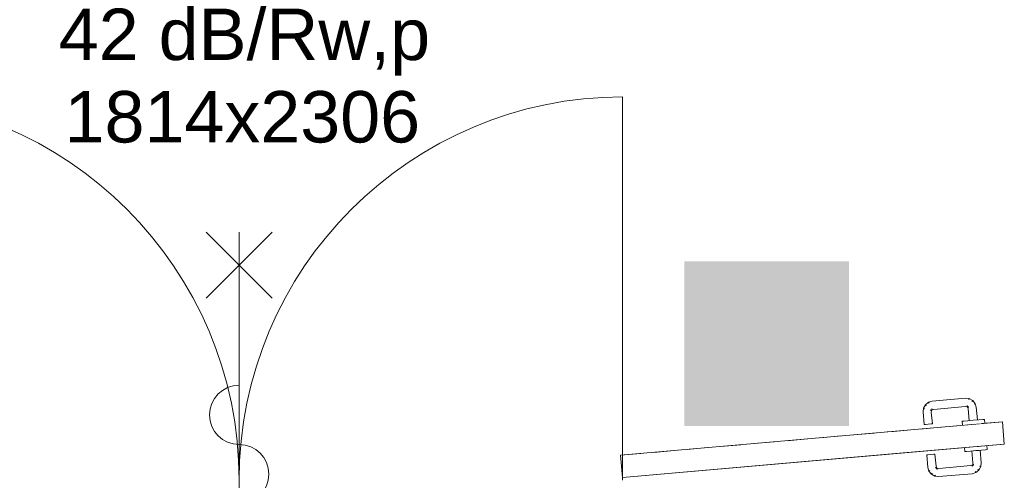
# Model space of a CAD drawing. Extents: x 0 to 92550, y 0 to 59400.
# Tile 20 of 87: x 30994 to 33388, y 28162 to 29282. Entities that reach past the tile are written whole.
import ezdxf
from ezdxf.xclip import XClip

# ---------------------------------------------------------------- set-up
doc = ezdxf.new("R2010")
doc.units = 0
doc.header["$MEASUREMENT"] = 0
doc.header["$XCLIPFRAME"] = 0
doc.linetypes.add('Wipeout_Contour', pattern=[100000, 0, -100000])
for name, color, linetype in [('ZZ 22 Binnenwand metal stud', 7, 'Continuous'), ('ZZ Aankleding 2D tek', 7, 'Continuous'), ('ZZ Info_tekst Bouwbesluit', 7, 'Continuous')]:
    doc.layers.add(name, color=color, linetype=linetype)
doc.styles.add('GENERATED_STYLE_1', font='arial.ttf')

# ---------------------------------------------------------------- blocks, each defined once
blk = doc.blocks.new('Drawing_1_1', base_point=(5738.9, 6500))
at = {"layer": 'ZZ Info_tekst Bouwbesluit', "linetype": 'Continuous', "lineweight": 0, "true_color": 0xffffff}
blk.add_hatch(color=7, dxfattribs=at).paths.add_polyline_path([(33009.9, 28694), (32609.9, 28694), (32609.9, 28294), (33009.9, 28294)])
at = {"layer": 'ZZ Info_tekst Bouwbesluit', "linetype": 'Continuous', "lineweight": 5}
h = blk.add_hatch(color=1, dxfattribs=at)
h.paths.add_polyline_path([(33009.9, 28294), (33009.9, 28694), (32609.9, 28694), (32609.9, 28294)])
h.paths.add_polyline_path([(32707.8, 28566.3, -0.948562), (32909.1, 28566.3), (32896.1, 28566.3, 0.941153), (32720.8, 28566.3)], flags=0)
h.paths.add_polyline_path([(32707.7, 28406.7), (32707.7, 28543.2), (32779.2, 28543.2), (32779.2, 28409.9, 0.414214), (32808.5, 28380.6, 0.414214), (32837.7, 28409.9), (32837.7, 28543.2), (32909.3, 28543.2), (32909.3, 28406.7, -0.414214), (32811.7, 28309.1), (32805.2, 28309.1, -0.414214)], flags=0)
h.paths.add_polyline_path([(32737.1, 28566.3, -0.928227), (32879.8, 28566.3), (32866.7, 28566.3, 0.912914), (32750.2, 28566.3)], flags=0)
h.paths.add_polyline_path([(32779.7, 28566.3), (32766.5, 28566.3, -0.881192), (32850.4, 28566.3), (32837.2, 28566.3, 0.83213)], flags=0)
at = {"layer": 'ZZ 22 Binnenwand metal stud', "color": 7, "linetype": 'Continuous', "lineweight": 9, "ltscale": 0.01}
for p, q in [((32459.9, 28162), (32459.9, 29094)), ((31607.9, 28605), (31447.9, 28765)), ((31447.9, 28605), (31607.9, 28765)), ((31527.9, 27445), (31527.9, 28765))]:
    blk.add_line(p, q, dxfattribs=at)
for centre, radius, start, end in [((30595.9, 28162), 932, 0, 90), ((32459.9, 28162), 932, 90, 180), ((31527.9, 28321), 72, 90, 270), ((31527.9, 28177), 72, 270, 90)]:
    blk.add_arc(centre, radius, start, end, dxfattribs=at)
at = {"layer": 'ZZ Aankleding 2D tek', "color": 7, "linetype": 'Continuous', "lineweight": 9, "ltscale": 0.01}
for p, q in [((33383, 28304), (33387.7, 28250.2)), ((32940.6, 28265.4), (32990.4, 28269.8)), ((33021.6, 28272.5), (33071.4, 28276.8)), ((33102.6, 28279.6), (33118.2, 28280.9)), ((33118.2, 28280.9), (33152.4, 28283.9)), ((32616.6, 28237), (32666.4, 28241.4)), ((32697.6, 28244.1), (32747.4, 28248.5)), ((32778.6, 28251.2), (32828.4, 28255.6)), ((32859.6, 28258.3), (32909.4, 28262.7)), ((32454.5, 28222.9), (32504.4, 28227.2)), ((32459.3, 28169), (32454.6, 28222.8)), ((32459.3, 28168.9), (33123, 28226.9)), ((32535.5, 28230), (32585.4, 28234.3))]:
    blk.add_line(p, q, dxfattribs=at)
at = {"layer": 'ZZ 22 Binnenwand metal stud', "color": 7, "linetype": 'Continuous', "lineweight": 5, "char_height": 125, "attachment_point": 7, "style": 'GENERATED_STYLE_1'}
for s, insert in [('\\A1;{\\pql;\\fArial|b0|i0|c0|p0;\\W1.000000;42 dB/Rw,p}', (31089.5, 29145.9)), ('\\A1;{\\pql;\\fArial|b0|i0|c0|p0;\\W1.000000;1814x2306}', (31103.6, 28981.4))]:
    blk.add_mtext(s, dxfattribs=dict(at, insert=insert))
at = {"color": 254, "linetype": 'Wipeout_Contour', "lineweight": 0, "ltscale": 174768.516138}
blk.add_wipeout([(33285.5, 28305.4), (33286.4, 28295.6), (33290, 28296), (33289.1, 28305.7)], dxfattribs=at).dxf.layer = 'ZZ Aankleding 2D tek'
at = {"color": 254, "linetype": 'Wipeout_Contour', "lineweight": 0, "ltscale": 174872.715341}
blk.add_wipeout([(33325.9, 28308.9), (33312.4, 28307.8), (33313.3, 28298), (33326.7, 28299.2)], dxfattribs=at).dxf.layer = 'ZZ Aankleding 2D tek'
at = {"color": 254, "linetype": 'Wipeout_Contour', "lineweight": 0, "ltscale": 174620.4519}
blk.add_wipeout([(33291.1, 28241.6), (33291.9, 28231.9), (33295.5, 28232.2), (33294.7, 28242)], dxfattribs=at).dxf.layer = 'ZZ Aankleding 2D tek'
at = {"color": 254, "linetype": 'Wipeout_Contour', "lineweight": 0, "ltscale": 174724.739401}
blk.add_wipeout([(33332.3, 28235.4), (33331.4, 28245.2), (33318, 28244), (33318.8, 28234.2)], dxfattribs=at).dxf.layer = 'ZZ Aankleding 2D tek'
at = {"color": 254, "linetype": 'Wipeout_Contour', "lineweight": 0, "ltscale": 174790.533551}
blk.add_wipeout([(33289.1, 28305.7), (33290, 28296), (33299.8, 28296.8), (33299, 28306.6)], dxfattribs=at).dxf.layer = 'ZZ Aankleding 2D tek'
at = {"color": 254, "linetype": 'Wipeout_Contour', "lineweight": 0, "ltscale": 174910.862223}
blk.add_wipeout([(33325.9, 28308.9), (33326.7, 28299.2), (33336.6, 28300), (33335.7, 28309.8)], dxfattribs=at).dxf.layer = 'ZZ Aankleding 2D tek'
at = {"color": 254, "linetype": 'Wipeout_Contour', "lineweight": 0, "ltscale": 174642.487977}
blk.add_wipeout([(33294.7, 28242), (33295.5, 28232.2), (33305.4, 28233.1), (33304.5, 28242.8)], dxfattribs=at).dxf.layer = 'ZZ Aankleding 2D tek'
at = {"color": 254, "linetype": 'Wipeout_Contour', "lineweight": 0, "ltscale": 174762.918584}
blk.add_wipeout([(33341.3, 28246), (33331.4, 28245.2), (33332.3, 28235.4), (33342.1, 28236.3)], dxfattribs=at).dxf.layer = 'ZZ Aankleding 2D tek'
at = {"layer": 'ZZ Aankleding 2D tek', "color": 7, "linetype": 'Continuous', "lineweight": 9, "ltscale": 0.01}
for p, q in [((33285.5, 28305.5), (33285.5, 28305.4)), ((33285.5, 28305.4), (33286.4, 28295.6)), ((33286.4, 28295.6), (33286.4, 28295.5)), ((33291.1, 28241.6), (33291.1, 28241.7)), ((33291.9, 28231.9), (33291.1, 28241.6)), ((33292, 28231.8), (33291.9, 28231.9))]:
    blk.add_line(p, q, dxfattribs=at)
at = {"color": 254, "linetype": 'Wipeout_Contour', "lineweight": 0, "ltscale": 174828.671988}
blk.add_wipeout([(33312.4, 28307.8), (33299, 28306.6), (33299.8, 28296.8), (33313.3, 28298)], dxfattribs=at).dxf.layer = 'ZZ Aankleding 2D tek'
at = {"color": 254, "linetype": 'Wipeout_Contour', "lineweight": 0, "ltscale": 174932.888158}
blk.add_wipeout([(33339.3, 28310.1), (33335.7, 28309.8), (33336.6, 28300), (33340.2, 28300.3)], dxfattribs=at).dxf.layer = 'ZZ Aankleding 2D tek'
at = {"color": 254, "linetype": 'Wipeout_Contour', "lineweight": 0, "ltscale": 174680.658739}
blk.add_wipeout([(33318.8, 28234.2), (33318, 28244), (33304.5, 28242.8), (33305.4, 28233.1)], dxfattribs=at).dxf.layer = 'ZZ Aankleding 2D tek'
at = {"color": 254, "linetype": 'Wipeout_Contour', "lineweight": 0, "ltscale": 174784.963164}
blk.add_wipeout([(33341.3, 28246), (33342.1, 28236.3), (33345.7, 28236.6), (33344.9, 28246.4)], dxfattribs=at).dxf.layer = 'ZZ Aankleding 2D tek'
at = {"layer": 'ZZ Aankleding 2D tek', "color": 7, "linetype": 'Continuous', "lineweight": 9, "ltscale": 0.01}
for p, q in [((33335.7, 28309.9), (33339.3, 28310.2)), ((33339.3, 28310.2), (33339.3, 28310.1)), ((33339.3, 28310.1), (33340.2, 28300.3)), ((33340.2, 28300.3), (33340.2, 28300.2)), ((33344.9, 28246.4), (33344.9, 28246.5)), ((33345.7, 28236.6), (33344.9, 28246.4)), ((33292, 28231.8), (33295.6, 28232.1)), ((33345.7, 28236.5), (33345.7, 28236.6))]:
    blk.add_line(p, q, dxfattribs=at)
at = {"color": 254, "linetype": 'Wipeout_Contour', "lineweight": 0, "ltscale": 174868.182796}
blk.add_wipeout([(33299.9, 28335.9), (33302.4, 28307), (33305.4, 28307.2), (33302.8, 28336.4)], dxfattribs=at).dxf.layer = 'ZZ Aankleding 2D tek'
at = {"color": 254, "linetype": 'Wipeout_Contour', "lineweight": 0, "ltscale": 174629.599033}
blk.add_wipeout([(33308.9, 28233.3), (33311.4, 28204.4), (33314.4, 28204.3), (33311.8, 28233.5)], dxfattribs=at).dxf.layer = 'ZZ Aankleding 2D tek'
at = {"layer": 'ZZ Aankleding 2D tek', "color": 7, "linetype": 'Continuous', "lineweight": 9, "ltscale": 0.01}
blk.add_line((33285.5, 28305.5), (33289.1, 28305.8), dxfattribs=at)
at = {"color": 254, "linetype": 'Wipeout_Contour', "lineweight": 0, "ltscale": 174885.053338}
blk.add_wipeout([(33309.8, 28337.7), (33302.8, 28336.4), (33305.4, 28307.2), (33312.4, 28307.9)], dxfattribs=at).dxf.layer = 'ZZ Aankleding 2D tek'
at = {"color": 254, "linetype": 'Wipeout_Contour', "lineweight": 0, "ltscale": 174645.354737}
blk.add_wipeout([(33318.8, 28234.1), (33311.8, 28233.5), (33314.4, 28204.3), (33321.5, 28204.3)], dxfattribs=at).dxf.layer = 'ZZ Aankleding 2D tek'
at = {"layer": 'ZZ Aankleding 2D tek', "color": 7, "linetype": 'Continuous', "lineweight": 9, "ltscale": 0.01}
blk.add_line((33295.6, 28232.1), (33305.4, 28233), dxfattribs=at)
at = {"color": 254, "linetype": 'Wipeout_Contour', "lineweight": 0, "ltscale": 174908.923326}
blk.add_wipeout([(33309.8, 28337.7), (33312.4, 28307.9), (33319.4, 28308.5), (33316.8, 28339.1)], dxfattribs=at).dxf.layer = 'ZZ Aankleding 2D tek'
at = {"color": 254, "linetype": 'Wipeout_Contour', "lineweight": 0, "ltscale": 174667.645963}
blk.add_wipeout([(33325.9, 28234.8), (33318.8, 28234.1), (33321.5, 28204.3), (33328.6, 28204.2)], dxfattribs=at).dxf.layer = 'ZZ Aankleding 2D tek'
at = {"layer": 'ZZ Aankleding 2D tek', "color": 7, "linetype": 'Continuous', "lineweight": 9, "ltscale": 0.01}
blk.add_line((33289.1, 28305.8), (33298.9, 28306.7), dxfattribs=at)
at = {"color": 254, "linetype": 'Wipeout_Contour', "lineweight": 0, "ltscale": 174904.582039}
blk.add_wipeout([(33299.1, 28338.7), (33299.9, 28335.9), (33302.8, 28336.4), (33301.8, 28340)], dxfattribs=at).dxf.layer = 'ZZ Aankleding 2D tek'
at = {"color": 254, "linetype": 'Wipeout_Contour', "lineweight": 0, "ltscale": 174925.809587}
blk.add_wipeout([(33316.8, 28339.1), (33319.4, 28308.5), (33322.4, 28308.7), (33319.7, 28339.6)], dxfattribs=at).dxf.layer = 'ZZ Aankleding 2D tek'
at = {"color": 254, "linetype": 'Wipeout_Contour', "lineweight": 0, "ltscale": 174683.414429}
blk.add_wipeout([(33325.9, 28234.8), (33328.6, 28204.2), (33331.5, 28204.1), (33328.8, 28235)], dxfattribs=at).dxf.layer = 'ZZ Aankleding 2D tek'
at = {"layer": 'ZZ Aankleding 2D tek', "color": 7, "linetype": 'Continuous', "lineweight": 9, "ltscale": 0.01}
for p, q in [((33264.6, 28293.7), (33314.5, 28298.1)), ((33298.9, 28306.7), (33312.4, 28307.9)), ((33312.4, 28307.9), (33325.8, 28309)), ((33325.8, 28309), (33335.7, 28309.9)), ((33333.1, 28299.7), (33383, 28304.1)), ((33305.4, 28233), (33318.8, 28234.1)), ((33318.8, 28234.1), (33332.3, 28235.3)), ((33332.3, 28235.3), (33342.1, 28236.2)), ((33342.1, 28236.2), (33345.7, 28236.5))]:
    blk.add_line(p, q, dxfattribs=at)
at = {"color": 254, "linetype": 'Wipeout_Contour', "lineweight": 0, "ltscale": 174923.190758}
blk.add_wipeout([(33301.8, 28340), (33302.8, 28336.4), (33309.8, 28337.7), (33308.1, 28343.4)], dxfattribs=at).dxf.layer = 'ZZ Aankleding 2D tek'
at = {"color": 254, "linetype": 'Wipeout_Contour', "lineweight": 0, "ltscale": 174591.289755}
blk.add_wipeout([(33311.4, 28204.4), (33311.1, 28201.5), (33313.9, 28200.6), (33314.4, 28204.3)], dxfattribs=at).dxf.layer = 'ZZ Aankleding 2D tek'
at = {"color": 254, "linetype": 'Wipeout_Contour', "lineweight": 0, "ltscale": 174949.620927}
blk.add_wipeout([(33314.5, 28346.7), (33308.1, 28343.4), (33309.8, 28337.7), (33316.8, 28339.1)], dxfattribs=at).dxf.layer = 'ZZ Aankleding 2D tek'
at = {"color": 254, "linetype": 'Wipeout_Contour', "lineweight": 0, "ltscale": 174604.410298}
blk.add_wipeout([(33314.4, 28204.3), (33313.9, 28200.6), (33320.8, 28198.4), (33321.5, 28204.3)], dxfattribs=at).dxf.layer = 'ZZ Aankleding 2D tek'
at = {"color": 254, "linetype": 'Wipeout_Contour', "lineweight": 0, "ltscale": 174907.503907}
blk.add_wipeout([(33299.8, 28342.4), (33297.9, 28340.1), (33299.1, 28338.7), (33301.8, 28340)], dxfattribs=at).dxf.layer = 'ZZ Aankleding 2D tek'
at = {"color": 254, "linetype": 'Wipeout_Contour', "lineweight": 0, "ltscale": 174968.353228}
blk.add_wipeout([(33314.5, 28346.7), (33316.8, 28339.1), (33319.7, 28339.6), (33317.2, 28348.1)], dxfattribs=at).dxf.layer = 'ZZ Aankleding 2D tek'
at = {"color": 254, "linetype": 'Wipeout_Contour', "lineweight": 0, "ltscale": 174622.791847}
blk.add_wipeout([(33320.8, 28198.4), (33327.7, 28196.3), (33328.6, 28204.2), (33321.5, 28204.3)], dxfattribs=at).dxf.layer = 'ZZ Aankleding 2D tek'
at = {"color": 254, "linetype": 'Wipeout_Contour', "lineweight": 0, "ltscale": 174927.488932}
blk.add_wipeout([(33304.5, 28347.9), (33299.8, 28342.4), (33301.8, 28340), (33308.1, 28343.4)], dxfattribs=at).dxf.layer = 'ZZ Aankleding 2D tek'
at = {"color": 254, "linetype": 'Wipeout_Contour', "lineweight": 0, "ltscale": 174582.022173}
blk.add_wipeout([(33310.2, 28199.9), (33312.5, 28197.9), (33313.9, 28200.6), (33311.1, 28201.5)], dxfattribs=at).dxf.layer = 'ZZ Aankleding 2D tek'
at = {"color": 254, "linetype": 'Wipeout_Contour', "lineweight": 0, "ltscale": 174635.724719}
blk.add_wipeout([(33328.6, 28204.2), (33327.7, 28196.3), (33330.5, 28195.4), (33331.5, 28204.1)], dxfattribs=at).dxf.layer = 'ZZ Aankleding 2D tek'
at = {"color": 254, "linetype": 'Wipeout_Contour', "lineweight": 0, "ltscale": 174955.77274}
blk.add_wipeout([(33309.1, 28353.4), (33304.5, 28347.9), (33308.1, 28343.4), (33314.5, 28346.7)], dxfattribs=at).dxf.layer = 'ZZ Aankleding 2D tek'
at = {"color": 254, "linetype": 'Wipeout_Contour', "lineweight": 0, "ltscale": 174589.233951}
blk.add_wipeout([(33313.9, 28200.6), (33312.5, 28197.9), (33318, 28193.3), (33320.8, 28198.4)], dxfattribs=at).dxf.layer = 'ZZ Aankleding 2D tek'
at = {"color": 254, "linetype": 'Wipeout_Contour', "lineweight": 0, "ltscale": 174975.776185}
blk.add_wipeout([(33311, 28355.7), (33309.1, 28353.4), (33314.5, 28346.7), (33317.2, 28348.1)], dxfattribs=at).dxf.layer = 'ZZ Aankleding 2D tek'
at = {"color": 254, "linetype": 'Wipeout_Contour', "lineweight": 0, "ltscale": 174599.302838}
blk.add_wipeout([(33320.8, 28198.4), (33318, 28193.3), (33323.5, 28188.7), (33327.7, 28196.3)], dxfattribs=at).dxf.layer = 'ZZ Aankleding 2D tek'
at = {"color": 254, "linetype": 'Wipeout_Contour', "lineweight": 0, "ltscale": 174906.029832}
blk.add_wipeout([(33297.2, 28343.9), (33296.3, 28341), (33297.9, 28340.1), (33299.8, 28342.4)], dxfattribs=at).dxf.layer = 'ZZ Aankleding 2D tek'
at = {"color": 254, "linetype": 'Wipeout_Contour', "lineweight": 0, "ltscale": 174606.336512}
blk.add_wipeout([(33327.7, 28196.3), (33323.5, 28188.7), (33325.8, 28186.8), (33330.5, 28195.4)], dxfattribs=at).dxf.layer = 'ZZ Aankleding 2D tek'
at = {"color": 254, "linetype": 'Wipeout_Contour', "lineweight": 0, "ltscale": 174924.751469}
blk.add_wipeout([(33299.4, 28350.7), (33297.2, 28343.9), (33299.8, 28342.4), (33304.5, 28347.9)], dxfattribs=at).dxf.layer = 'ZZ Aankleding 2D tek'
at = {"color": 254, "linetype": 'Wipeout_Contour', "lineweight": 0, "ltscale": 174572.530965}
blk.add_wipeout([(33310.2, 28199.9), (33308.7, 28198.7), (33310.1, 28196), (33312.5, 28197.9)], dxfattribs=at).dxf.layer = 'ZZ Aankleding 2D tek'
at = {"color": 254, "linetype": 'Wipeout_Contour', "lineweight": 0, "ltscale": 174951.134835}
blk.add_wipeout([(33301.5, 28357.6), (33299.4, 28350.7), (33304.5, 28347.9), (33309.1, 28353.4)], dxfattribs=at).dxf.layer = 'ZZ Aankleding 2D tek'
at = {"color": 254, "linetype": 'Wipeout_Contour', "lineweight": 0, "ltscale": 174572.050388}
blk.add_wipeout([(33312.5, 28197.9), (33310.1, 28196), (33313.4, 28189.6), (33318, 28193.3)], dxfattribs=at).dxf.layer = 'ZZ Aankleding 2D tek'
at = {"layer": 'ZZ Aankleding 2D tek', "color": 7, "linetype": 'Continuous', "lineweight": 9, "ltscale": 0.01}
blk.add_line((33322.4, 28308.7), (33319.7, 28339.6), dxfattribs=at)
at = {"color": 254, "linetype": 'Wipeout_Contour', "lineweight": 0, "ltscale": 174969.754821}
blk.add_wipeout([(33302.4, 28360.5), (33301.5, 28357.6), (33309.1, 28353.4), (33311, 28355.7)], dxfattribs=at).dxf.layer = 'ZZ Aankleding 2D tek'
at = {"color": 254, "linetype": 'Wipeout_Contour', "lineweight": 0, "ltscale": 174571.245949}
blk.add_wipeout([(33318, 28193.3), (33313.4, 28189.6), (33316.8, 28183.2), (33323.5, 28188.7)], dxfattribs=at).dxf.layer = 'ZZ Aankleding 2D tek'
at = {"layer": 'ZZ Aankleding 2D tek', "color": 7, "linetype": 'Continuous', "lineweight": 9, "ltscale": 0.01}
for p, q in [((33314.5, 28346.7), (33317.2, 28348.1)), ((33319.7, 28339.6), (33317.2, 28348.1)), ((33328.8, 28235), (33331.5, 28204.1))]:
    blk.add_line(p, q, dxfattribs=at)
at = {"color": 254, "linetype": 'Wipeout_Contour', "lineweight": 0, "ltscale": 174899.766521}
blk.add_wipeout([(33293.5, 28344.3), (33293.4, 28341.3), (33296.3, 28341), (33297.2, 28343.9)], dxfattribs=at).dxf.layer = 'ZZ Aankleding 2D tek'
at = {"color": 254, "linetype": 'Wipeout_Contour', "lineweight": 0, "ltscale": 174570.585017}
blk.add_wipeout([(33323.5, 28188.7), (33316.8, 28183.2), (33318.2, 28180.6), (33325.8, 28186.8)], dxfattribs=at).dxf.layer = 'ZZ Aankleding 2D tek'
at = {"layer": 'ZZ Aankleding 2D tek', "color": 7, "linetype": 'Continuous', "lineweight": 9, "ltscale": 0.01}
blk.add_line((33331.5, 28204.1), (33330.5, 28195.4), dxfattribs=at)
at = {"color": 254, "linetype": 'Wipeout_Contour', "lineweight": 0, "ltscale": 174915.095212}
blk.add_wipeout([(33293.5, 28351.4), (33293.5, 28344.3), (33297.2, 28343.9), (33299.4, 28350.7)], dxfattribs=at).dxf.layer = 'ZZ Aankleding 2D tek'
at = {"color": 254, "linetype": 'Wipeout_Contour', "lineweight": 0, "ltscale": 174561.45152}
blk.add_wipeout([(33308.7, 28198.7), (33306, 28197.9), (33306.5, 28195), (33310.1, 28196)], dxfattribs=at).dxf.layer = 'ZZ Aankleding 2D tek'
at = {"color": 254, "linetype": 'Wipeout_Contour', "lineweight": 0, "ltscale": 174936.57205}
blk.add_wipeout([(33293.6, 28358.5), (33293.5, 28351.4), (33299.4, 28350.7), (33301.5, 28357.6)], dxfattribs=at).dxf.layer = 'ZZ Aankleding 2D tek'
at = {"color": 254, "linetype": 'Wipeout_Contour', "lineweight": 0, "ltscale": 174554.308731}
blk.add_wipeout([(33310.1, 28196), (33306.5, 28195), (33307.8, 28188), (33313.4, 28189.6)], dxfattribs=at).dxf.layer = 'ZZ Aankleding 2D tek'
at = {"color": 254, "linetype": 'Wipeout_Contour', "lineweight": 0, "ltscale": 174951.68763}
blk.add_wipeout([(33293.6, 28361.4), (33293.6, 28358.5), (33301.5, 28357.6), (33302.4, 28360.5)], dxfattribs=at).dxf.layer = 'ZZ Aankleding 2D tek'
at = {"color": 254, "linetype": 'Wipeout_Contour', "lineweight": 0, "ltscale": 174767.432111}
blk.add_wipeout([(33293.5, 28344.3), (33215.1, 28337.4), (33215.7, 28334.5), (33293.4, 28341.3)], dxfattribs=at).dxf.layer = 'ZZ Aankleding 2D tek'
at = {"color": 254, "linetype": 'Wipeout_Contour', "lineweight": 0, "ltscale": 174544.053444}
blk.add_wipeout([(33313.4, 28189.6), (33307.8, 28188), (33309.1, 28181), (33316.8, 28183.2)], dxfattribs=at).dxf.layer = 'ZZ Aankleding 2D tek'
at = {"layer": 'ZZ Aankleding 2D tek', "color": 7, "linetype": 'Continuous', "lineweight": 9, "ltscale": 0.01}
for p, q in [((33309.1, 28353.4), (33311, 28355.7)), ((33317.2, 28348.1), (33311, 28355.7)), ((33327.7, 28196.3), (33330.5, 28195.4))]:
    blk.add_line(p, q, dxfattribs=at)
at = {"color": 254, "linetype": 'Wipeout_Contour', "lineweight": 0, "ltscale": 174779.020768}
blk.add_wipeout([(33293.5, 28351.4), (33213.8, 28344.4), (33215.1, 28337.4), (33293.5, 28344.3)], dxfattribs=at).dxf.layer = 'ZZ Aankleding 2D tek'
at = {"color": 254, "linetype": 'Wipeout_Contour', "lineweight": 0, "ltscale": 174536.726912}
blk.add_wipeout([(33316.8, 28183.2), (33309.1, 28181), (33309.7, 28178.1), (33318.2, 28180.6)], dxfattribs=at).dxf.layer = 'ZZ Aankleding 2D tek'
at = {"layer": 'ZZ Aankleding 2D tek', "color": 7, "linetype": 'Continuous', "lineweight": 9, "ltscale": 0.01}
for p in [(33330.5, 28195.4), (33323.5, 28188.7)]:
    blk.add_line(p, (33325.8, 28186.8), dxfattribs=at)
at = {"color": 254, "linetype": 'Wipeout_Contour', "lineweight": 0, "ltscale": 174795.425219}
blk.add_wipeout([(33293.6, 28358.5), (33212.5, 28351.4), (33213.8, 28344.4), (33293.5, 28351.4)], dxfattribs=at).dxf.layer = 'ZZ Aankleding 2D tek'
at = {"color": 254, "linetype": 'Wipeout_Contour', "lineweight": 0, "ltscale": 174427.33886}
blk.add_wipeout([(33228.2, 28191.1), (33228.2, 28188.1), (33306.5, 28195), (33306, 28197.9)], dxfattribs=at).dxf.layer = 'ZZ Aankleding 2D tek'
at = {"layer": 'ZZ Aankleding 2D tek', "color": 7, "linetype": 'Continuous', "lineweight": 9, "ltscale": 0.01}
for p, q in [((33299.9, 28335.9), (33299.1, 28338.7)), ((33302.4, 28307), (33299.9, 28335.9))]:
    blk.add_line(p, q, dxfattribs=at)
at = {"color": 254, "linetype": 'Wipeout_Contour', "lineweight": 0, "ltscale": 174807.035661}
blk.add_wipeout([(33212, 28354.3), (33212.5, 28351.4), (33293.6, 28358.5), (33293.6, 28361.4)], dxfattribs=at).dxf.layer = 'ZZ Aankleding 2D tek'
at = {"color": 254, "linetype": 'Wipeout_Contour', "lineweight": 0, "ltscale": 174633.579453}
blk.add_wipeout([(33215.1, 28337.4), (33211.5, 28336.4), (33212.9, 28333.7), (33215.7, 28334.5)], dxfattribs=at).dxf.layer = 'ZZ Aankleding 2D tek'
at = {"color": 254, "linetype": 'Wipeout_Contour', "lineweight": 0, "ltscale": 174415.797905}
blk.add_wipeout([(33228.2, 28188.1), (33228.1, 28181), (33307.8, 28188), (33306.5, 28195)], dxfattribs=at).dxf.layer = 'ZZ Aankleding 2D tek'
at = {"layer": 'ZZ Aankleding 2D tek', "color": 7, "linetype": 'Continuous', "lineweight": 9, "ltscale": 0.01}
for p, q in [((33302.4, 28360.5), (33293.6, 28361.4)), ((33301.5, 28357.6), (33302.4, 28360.5)), ((33311, 28355.7), (33302.4, 28360.5)), ((33296.3, 28341), (33293.4, 28341.3)), ((33296.3, 28341), (33297.2, 28343.9)), ((33297.9, 28340.1), (33296.3, 28341)), ((33297.9, 28340.1), (33299.8, 28342.4)), ((33299.1, 28338.7), (33297.9, 28340.1)), ((33299.1, 28338.7), (33301.8, 28340)), ((33308.9, 28233.3), (33311.4, 28204.4)), ((33311.4, 28204.4), (33311.1, 28201.5)), ((33311.1, 28201.5), (33313.9, 28200.6))]:
    blk.add_line(p, q, dxfattribs=at)
at = {"color": 254, "linetype": 'Wipeout_Contour', "lineweight": 0, "ltscale": 174640.796447}
blk.add_wipeout([(33208.2, 28342.8), (33211.5, 28336.4), (33215.1, 28337.4), (33213.8, 28344.4)], dxfattribs=at).dxf.layer = 'ZZ Aankleding 2D tek'
at = {"color": 254, "linetype": 'Wipeout_Contour', "lineweight": 0, "ltscale": 174399.465834}
blk.add_wipeout([(33228.1, 28173.9), (33309.1, 28181), (33307.8, 28188), (33228.1, 28181)], dxfattribs=at).dxf.layer = 'ZZ Aankleding 2D tek'
at = {"layer": 'ZZ Aankleding 2D tek', "color": 7, "linetype": 'Continuous', "lineweight": 9, "ltscale": 0.01}
for p, q in [((33308.7, 28198.7), (33306, 28197.9)), ((33310.2, 28199.9), (33308.7, 28198.7)), ((33308.7, 28198.7), (33310.1, 28196)), ((33311.1, 28201.5), (33310.2, 28199.9)), ((33310.2, 28199.9), (33312.5, 28197.9))]:
    blk.add_line(p, q, dxfattribs=at)
at = {"color": 254, "linetype": 'Wipeout_Contour', "lineweight": 0, "ltscale": 174651.161986}
blk.add_wipeout([(33204.9, 28349.2), (33208.2, 28342.8), (33213.8, 28344.4), (33212.5, 28351.4)], dxfattribs=at).dxf.layer = 'ZZ Aankleding 2D tek'
at = {"color": 254, "linetype": 'Wipeout_Contour', "lineweight": 0, "ltscale": 174387.910058}
blk.add_wipeout([(33228.1, 28173.9), (33228, 28171), (33309.7, 28178.1), (33309.1, 28181)], dxfattribs=at).dxf.layer = 'ZZ Aankleding 2D tek'
at = {"layer": 'ZZ Aankleding 2D tek', "color": 7, "linetype": 'Continuous', "lineweight": 9, "ltscale": 0.01}
for p, q in [((33318.2, 28180.6), (33309.7, 28178.1)), ((33316.8, 28183.2), (33318.2, 28180.6)), ((33325.8, 28186.8), (33318.2, 28180.6))]:
    blk.add_line(p, q, dxfattribs=at)
at = {"color": 254, "linetype": 'Wipeout_Contour', "lineweight": 0, "ltscale": 174658.570395}
blk.add_wipeout([(33212, 28354.3), (33203.5, 28351.8), (33204.9, 28349.2), (33212.5, 28351.4)], dxfattribs=at).dxf.layer = 'ZZ Aankleding 2D tek'
at = {"color": 254, "linetype": 'Wipeout_Contour', "lineweight": 0, "ltscale": 174622.51065}
blk.add_wipeout([(33211.5, 28336.4), (33209.2, 28334.5), (33211.5, 28332.6), (33212.9, 28333.7)], dxfattribs=at).dxf.layer = 'ZZ Aankleding 2D tek'
at = {"color": 254, "linetype": 'Wipeout_Contour', "lineweight": 0, "ltscale": 174294.747799}
blk.add_wipeout([(33224.5, 28188.5), (33228.2, 28188.1), (33228.2, 28191.1), (33225.4, 28191.4)], dxfattribs=at).dxf.layer = 'ZZ Aankleding 2D tek'
at = {"color": 254, "linetype": 'Wipeout_Contour', "lineweight": 0, "ltscale": 174623.071315}
blk.add_wipeout([(33208.2, 28342.8), (33203.7, 28339.1), (33209.2, 28334.5), (33211.5, 28336.4)], dxfattribs=at).dxf.layer = 'ZZ Aankleding 2D tek'
at = {"color": 254, "linetype": 'Wipeout_Contour', "lineweight": 0, "ltscale": 174279.441851}
blk.add_wipeout([(33222.3, 28181.7), (33228.1, 28181), (33228.2, 28188.1), (33224.5, 28188.5)], dxfattribs=at).dxf.layer = 'ZZ Aankleding 2D tek'
at = {"color": 254, "linetype": 'Wipeout_Contour', "lineweight": 0, "ltscale": 174623.995487}
blk.add_wipeout([(33198.1, 28343.7), (33203.7, 28339.1), (33208.2, 28342.8), (33204.9, 28349.2)], dxfattribs=at).dxf.layer = 'ZZ Aankleding 2D tek'
at = {"color": 254, "linetype": 'Wipeout_Contour', "lineweight": 0, "ltscale": 174258.000417}
blk.add_wipeout([(33220.1, 28174.8), (33228.1, 28173.9), (33228.1, 28181), (33222.3, 28181.7)], dxfattribs=at).dxf.layer = 'ZZ Aankleding 2D tek'
at = {"color": 254, "linetype": 'Wipeout_Contour', "lineweight": 0, "ltscale": 174624.745776}
blk.add_wipeout([(33203.5, 28351.8), (33195.8, 28345.7), (33198.1, 28343.7), (33204.9, 28349.2)], dxfattribs=at).dxf.layer = 'ZZ Aankleding 2D tek'
at = {"color": 254, "linetype": 'Wipeout_Contour', "lineweight": 0, "ltscale": 174242.91208}
blk.add_wipeout([(33219.2, 28171.9), (33228, 28171), (33228.1, 28173.9), (33220.1, 28174.8)], dxfattribs=at).dxf.layer = 'ZZ Aankleding 2D tek'
at = {"color": 254, "linetype": 'Wipeout_Contour', "lineweight": 0, "ltscale": 174288.469244}
blk.add_wipeout([(33221.8, 28190), (33224.5, 28188.5), (33225.4, 28191.4), (33223.7, 28192.3)], dxfattribs=at).dxf.layer = 'ZZ Aankleding 2D tek'
at = {"color": 254, "linetype": 'Wipeout_Contour', "lineweight": 0, "ltscale": 174613.012726}
blk.add_wipeout([(33209.2, 28334.5), (33207.7, 28331.8), (33210.6, 28330.9), (33211.5, 28332.6)], dxfattribs=at).dxf.layer = 'ZZ Aankleding 2D tek'
at = {"color": 254, "linetype": 'Wipeout_Contour', "lineweight": 0, "ltscale": 174269.759128}
blk.add_wipeout([(33217.2, 28184.5), (33222.3, 28181.7), (33224.5, 28188.5), (33221.8, 28190)], dxfattribs=at).dxf.layer = 'ZZ Aankleding 2D tek'
at = {"color": 254, "linetype": 'Wipeout_Contour', "lineweight": 0, "ltscale": 174605.875111}
blk.add_wipeout([(33203.7, 28339.1), (33200.8, 28334), (33207.7, 28331.8), (33209.2, 28334.5)], dxfattribs=at).dxf.layer = 'ZZ Aankleding 2D tek'
at = {"color": 254, "linetype": 'Wipeout_Contour', "lineweight": 0, "ltscale": 174243.393453}
blk.add_wipeout([(33212.5, 28179), (33220.1, 28174.8), (33222.3, 28181.7), (33217.2, 28184.5)], dxfattribs=at).dxf.layer = 'ZZ Aankleding 2D tek'
at = {"color": 254, "linetype": 'Wipeout_Contour', "lineweight": 0, "ltscale": 174595.917269}
blk.add_wipeout([(33198.1, 28343.7), (33194, 28336.1), (33200.8, 28334), (33203.7, 28339.1)], dxfattribs=at).dxf.layer = 'ZZ Aankleding 2D tek'
at = {"color": 254, "linetype": 'Wipeout_Contour', "lineweight": 0, "ltscale": 174224.786985}
blk.add_wipeout([(33210.6, 28176.7), (33219.2, 28171.9), (33220.1, 28174.8), (33212.5, 28179)], dxfattribs=at).dxf.layer = 'ZZ Aankleding 2D tek'
at = {"layer": 'ZZ Aankleding 2D tek', "color": 7, "linetype": 'Continuous', "lineweight": 9, "ltscale": 0.01}
blk.add_line((33293.6, 28361.4), (33212, 28354.3), dxfattribs=at)
at = {"color": 254, "linetype": 'Wipeout_Contour', "lineweight": 0, "ltscale": 174588.966461}
blk.add_wipeout([(33195.8, 28345.7), (33191.1, 28337), (33194, 28336.1), (33198.1, 28343.7)], dxfattribs=at).dxf.layer = 'ZZ Aankleding 2D tek'
at = {"color": 254, "linetype": 'Wipeout_Contour', "lineweight": 0, "ltscale": 174286.981047}
blk.add_wipeout([(33219.9, 28192.4), (33221.8, 28190), (33223.7, 28192.3), (33222.6, 28193.8)], dxfattribs=at).dxf.layer = 'ZZ Aankleding 2D tek'
at = {"layer": 'ZZ Aankleding 2D tek', "color": 7, "linetype": 'Continuous', "lineweight": 9, "ltscale": 0.01}
for p in [(33212, 28354.3), (33204.9, 28349.2)]:
    blk.add_line(p, (33203.5, 28351.8), dxfattribs=at)
at = {"color": 254, "linetype": 'Wipeout_Contour', "lineweight": 0, "ltscale": 174603.721121}
blk.add_wipeout([(33207.7, 28331.8), (33207.3, 28328.1), (33210.3, 28328), (33210.6, 28330.9)], dxfattribs=at).dxf.layer = 'ZZ Aankleding 2D tek'
at = {"color": 254, "linetype": 'Wipeout_Contour', "lineweight": 0, "ltscale": 174266.995382}
blk.add_wipeout([(33213.5, 28189), (33217.2, 28184.5), (33221.8, 28190), (33219.9, 28192.4)], dxfattribs=at).dxf.layer = 'ZZ Aankleding 2D tek'
at = {"color": 254, "linetype": 'Wipeout_Contour', "lineweight": 0, "ltscale": 174590.659272}
blk.add_wipeout([(33200.8, 28334), (33200.2, 28328.2), (33207.3, 28328.1), (33207.7, 28331.8)], dxfattribs=at).dxf.layer = 'ZZ Aankleding 2D tek'
at = {"color": 254, "linetype": 'Wipeout_Contour', "lineweight": 0, "ltscale": 174238.711264}
blk.add_wipeout([(33207.1, 28185.7), (33212.5, 28179), (33217.2, 28184.5), (33213.5, 28189)], dxfattribs=at).dxf.layer = 'ZZ Aankleding 2D tek'
at = {"color": 254, "linetype": 'Wipeout_Contour', "lineweight": 0, "ltscale": 174572.365458}
blk.add_wipeout([(33193.1, 28328.2), (33200.2, 28328.2), (33200.8, 28334), (33194, 28336.1)], dxfattribs=at).dxf.layer = 'ZZ Aankleding 2D tek'
at = {"color": 254, "linetype": 'Wipeout_Contour', "lineweight": 0, "ltscale": 174218.708023}
blk.add_wipeout([(33204.5, 28184.3), (33210.6, 28176.7), (33212.5, 28179), (33207.1, 28185.7)], dxfattribs=at).dxf.layer = 'ZZ Aankleding 2D tek'
at = {"layer": 'ZZ Aankleding 2D tek', "color": 7, "linetype": 'Continuous', "lineweight": 9, "ltscale": 0.01}
blk.add_line((33228, 28171), (33219.2, 28171.9), dxfattribs=at)
at = {"color": 254, "linetype": 'Wipeout_Contour', "lineweight": 0, "ltscale": 174559.497772}
blk.add_wipeout([(33191.1, 28337), (33190.2, 28328.3), (33193.1, 28328.2), (33194, 28336.1)], dxfattribs=at).dxf.layer = 'ZZ Aankleding 2D tek'
at = {"color": 254, "linetype": 'Wipeout_Contour', "lineweight": 0, "ltscale": 174565.244742}
blk.add_wipeout([(33210.3, 28328), (33207.3, 28328.1), (33209.9, 28298.9), (33212.8, 28299.1)], dxfattribs=at).dxf.layer = 'ZZ Aankleding 2D tek'
at = {"color": 254, "linetype": 'Wipeout_Contour', "lineweight": 0, "ltscale": 174289.888121}
blk.add_wipeout([(33218.9, 28196), (33219.9, 28192.4), (33222.6, 28193.8), (33221.8, 28196.5)], dxfattribs=at).dxf.layer = 'ZZ Aankleding 2D tek'
at = {"layer": 'ZZ Aankleding 2D tek', "color": 7, "linetype": 'Continuous', "lineweight": 9, "ltscale": 0.01}
for p in [(33203.5, 28351.8), (33198.1, 28343.7)]:
    blk.add_line(p, (33195.8, 28345.7), dxfattribs=at)
at = {"color": 254, "linetype": 'Wipeout_Contour', "lineweight": 0, "ltscale": 174549.529634}
blk.add_wipeout([(33200.2, 28328.2), (33202.8, 28298.3), (33209.9, 28298.9), (33207.3, 28328.1)], dxfattribs=at).dxf.layer = 'ZZ Aankleding 2D tek'
at = {"color": 254, "linetype": 'Wipeout_Contour', "lineweight": 0, "ltscale": 174271.270395}
blk.add_wipeout([(33218.9, 28196), (33211.9, 28194.7), (33213.5, 28189), (33219.9, 28192.4)], dxfattribs=at).dxf.layer = 'ZZ Aankleding 2D tek'
at = {"layer": 'ZZ Aankleding 2D tek', "color": 7, "linetype": 'Continuous', "lineweight": 9, "ltscale": 0.01}
for p, q in [((33293.4, 28341.3), (33215.7, 28334.5)), ((33309.7, 28178.1), (33228, 28171))]:
    blk.add_line(p, q, dxfattribs=at)
at = {"color": 254, "linetype": 'Wipeout_Contour', "lineweight": 0, "ltscale": 174527.298578}
blk.add_wipeout([(33193.1, 28328.2), (33195.8, 28297.7), (33202.8, 28298.3), (33200.2, 28328.2)], dxfattribs=at).dxf.layer = 'ZZ Aankleding 2D tek'
at = {"color": 254, "linetype": 'Wipeout_Contour', "lineweight": 0, "ltscale": 174244.828763}
blk.add_wipeout([(33211.9, 28194.7), (33204.9, 28193.4), (33207.1, 28185.7), (33213.5, 28189)], dxfattribs=at).dxf.layer = 'ZZ Aankleding 2D tek'
at = {"layer": 'ZZ Aankleding 2D tek', "color": 7, "linetype": 'Continuous', "lineweight": 9, "ltscale": 0.01}
for p, q in [((33212.9, 28333.7), (33211.5, 28336.4)), ((33211.5, 28332.6), (33209.2, 28334.5)), ((33210.6, 28330.9), (33210.3, 28328)), ((33210.3, 28328), (33212.8, 28299.1)), ((33211.5, 28332.6), (33210.6, 28330.9)), ((33212.9, 28333.7), (33211.5, 28332.6)), ((33215.7, 28334.5), (33212.9, 28333.7)), ((33212.8, 28299.1), (33209.9, 28298.9)), ((33220.1, 28174.8), (33219.2, 28171.9))]:
    blk.add_line(p, q, dxfattribs=at)
at = {"color": 254, "linetype": 'Wipeout_Contour', "lineweight": 0, "ltscale": 174511.574618}
blk.add_wipeout([(33190.2, 28328.3), (33192.9, 28297.4), (33195.8, 28297.7), (33193.1, 28328.2)], dxfattribs=at).dxf.layer = 'ZZ Aankleding 2D tek'
at = {"color": 254, "linetype": 'Wipeout_Contour', "lineweight": 0, "ltscale": 174226.089223}
blk.add_wipeout([(33202, 28192.8), (33204.5, 28184.3), (33207.1, 28185.7), (33204.9, 28193.4)], dxfattribs=at).dxf.layer = 'ZZ Aankleding 2D tek'
at = {"layer": 'ZZ Aankleding 2D tek', "color": 7, "linetype": 'Continuous', "lineweight": 9, "ltscale": 0.01}
for p, q in [((33191.1, 28337), (33190.2, 28328.3)), ((33195.8, 28345.7), (33191.1, 28337)), ((33194, 28336.1), (33191.1, 28337)), ((33190.2, 28328.3), (33192.9, 28297.4)), ((33210.6, 28330.9), (33207.7, 28331.8)), ((33183.6, 28286.7), (33233.5, 28291)), ((33195.8, 28297.7), (33192.9, 28297.4)), ((33202.8, 28298.3), (33195.8, 28297.7)), ((33209.9, 28298.9), (33202.8, 28298.3)), ((33212.5, 28179), (33210.6, 28176.7)), ((33219.2, 28171.9), (33210.6, 28176.7))]:
    blk.add_line(p, q, dxfattribs=at)
at = {"color": 254, "linetype": 'Wipeout_Contour', "lineweight": 0, "ltscale": 174326.246304}
blk.add_wipeout([(33216.3, 28225.2), (33218.9, 28196), (33221.8, 28196.5), (33219.2, 28225.4)], dxfattribs=at).dxf.layer = 'ZZ Aankleding 2D tek'
at = {"color": 254, "linetype": 'Wipeout_Contour', "lineweight": 0, "ltscale": 174309.369436}
blk.add_wipeout([(33216.3, 28225.2), (33209.3, 28224.6), (33211.9, 28194.7), (33218.9, 28196)], dxfattribs=at).dxf.layer = 'ZZ Aankleding 2D tek'
at = {"layer": 'ZZ Aankleding 2D tek', "color": 7, "linetype": 'Continuous', "lineweight": 9, "ltscale": 0.01}
for p, q in [((33306, 28197.9), (33228.2, 28191.1)), ((33225.4, 28191.4), (33224.5, 28188.5)), ((33228.2, 28191.1), (33225.4, 28191.4))]:
    blk.add_line(p, q, dxfattribs=at)
at = {"color": 254, "linetype": 'Wipeout_Contour', "lineweight": 0, "ltscale": 174285.492697}
blk.add_wipeout([(33202.2, 28223.9), (33204.9, 28193.4), (33211.9, 28194.7), (33209.3, 28224.6)], dxfattribs=at).dxf.layer = 'ZZ Aankleding 2D tek'
at = {"layer": 'ZZ Aankleding 2D tek', "color": 7, "linetype": 'Continuous', "lineweight": 9, "ltscale": 0.01}
for p, q in [((33221.8, 28196.5), (33219.2, 28225.4)), ((33222.6, 28193.8), (33219.9, 28192.4)), ((33222.6, 28193.8), (33221.8, 28196.5)), ((33223.7, 28192.3), (33222.6, 28193.8)), ((33223.7, 28192.3), (33221.8, 28190)), ((33225.4, 28191.4), (33223.7, 28192.3))]:
    blk.add_line(p, q, dxfattribs=at)
at = {"color": 254, "linetype": 'Wipeout_Contour', "lineweight": 0, "ltscale": 174268.603229}
blk.add_wipeout([(33199.3, 28223.7), (33202, 28192.8), (33204.9, 28193.4), (33202.2, 28223.9)], dxfattribs=at).dxf.layer = 'ZZ Aankleding 2D tek'
at = {"layer": 'ZZ Aankleding 2D tek', "color": 7, "linetype": 'Continuous', "lineweight": 9, "ltscale": 0.01}
for p, q in [((32454.6, 28222.8), (33383, 28304)), ((33387.7, 28250.2), (32459.3, 28169)), ((33123, 28226.9), (33387.7, 28250.1)), ((33202.2, 28223.9), (33199.3, 28223.7)), ((33202, 28192.8), (33199.3, 28223.7)), ((33209.3, 28224.6), (33202.2, 28223.9)), ((33216.3, 28225.2), (33209.3, 28224.6)), ((33219.2, 28225.4), (33216.3, 28225.2)), ((33204.5, 28184.3), (33202, 28192.8)), ((33207.1, 28185.7), (33204.5, 28184.3)), ((33210.6, 28176.7), (33204.5, 28184.3))]:
    blk.add_line(p, q, dxfattribs=at)

msp = doc.modelspace()

# ---------------------------------------------------------------- block references
at = {"color": 7, "linetype": 'Continuous', "lineweight": 25, "ltscale": 0.01}
ref = msp.add_blockref('Drawing_1_1', (5738.9, 6500), dxfattribs=at)
XClip(ref).set_block_clipping_path([(1000, 1000), (66950, 58400)])

doc.saveas('drawing.dxf')
